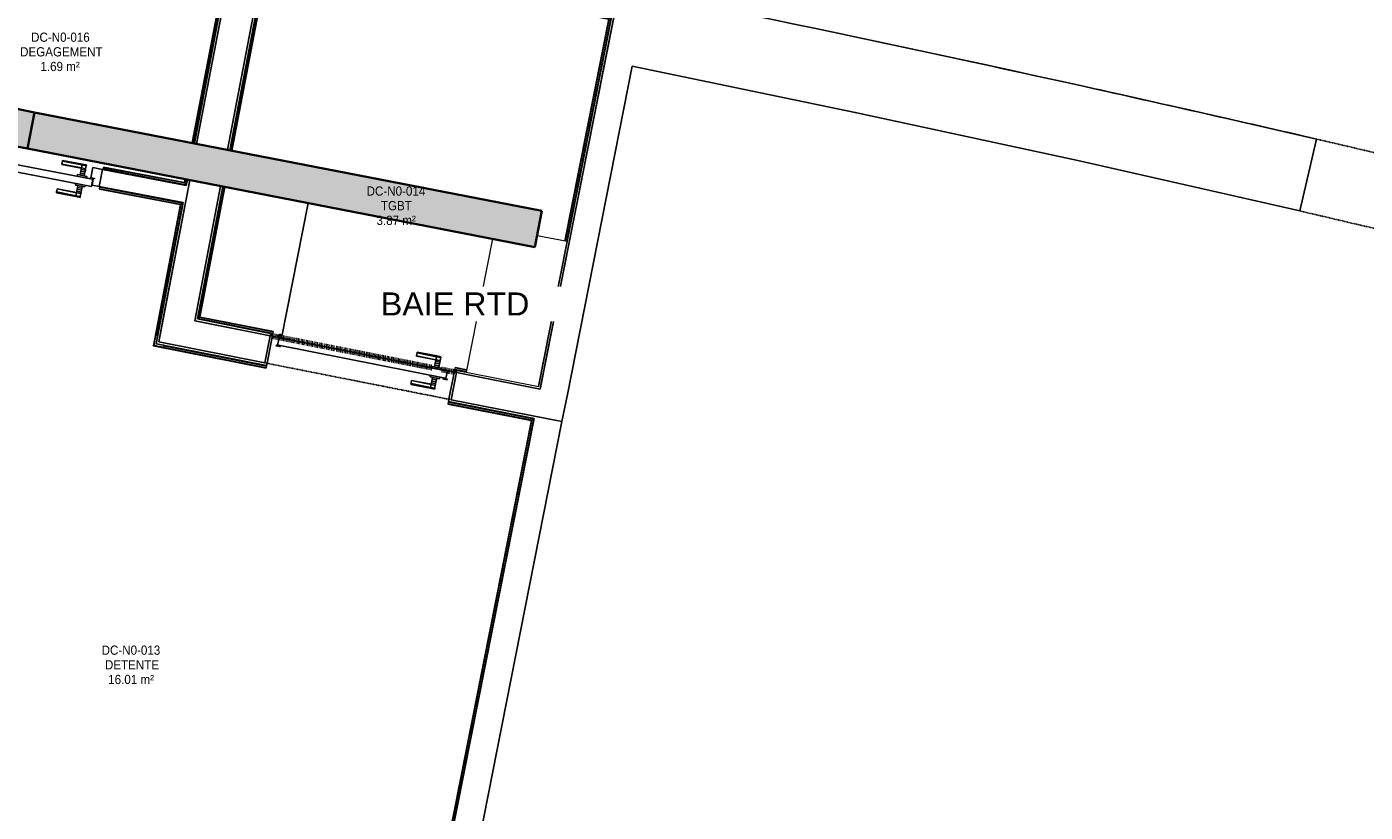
# Model space of a CAD drawing. Header units: millimetres. Extents: x -2845 to 74565, y -36590 to 13748.
# Tile 29 of 39: x 54685 to 61941, y -29539 to -25282. Entities that reach past the tile are written whole.
import ezdxf

# ---------------------------------------------------------------- set-up
doc = ezdxf.new("R2010")
doc.units = ezdxf.units.MM
doc.linetypes.add('Tiret', pattern=[2.5, 1.25, -1.25])
doc.linetypes.add('Tiret_2_', pattern=[2.5, 1.25, -1.25])
doc.layers.add('A-AREA', color=4, linetype='Tiret', lineweight=100, true_color=0x00ffff)
doc.layers.add('A-DOOR-HDLN', color=5, linetype='Tiret', lineweight=25, true_color=0x0000ff)
for name, color, linetype, lineweight in [('A-DETL-GENF', 7, 'Continuous', 18), ('A-DOOR', 7, 'Continuous', 25), ('A-FLOR', 7, 'Continuous', 25), ('A-FLOR-HRAL', 7, 'Continuous', 18), ('A-WALL', 7, 'Continuous', 25), ('CHEMIN DE CABLE ELE', 7, 'Continuous', 18), ('ESPACE', 7, 'Continuous', 30), ('I-WALL', 7, 'Continuous', 25), ('INSTAL ELECTRIQUE', 7, 'Continuous', 18), ('Q-SPCQ', 7, 'Continuous', 18)]:
    doc.layers.add(name, color=color, linetype=linetype, lineweight=lineweight)
doc.styles.add('Arial_1', font='arial.ttf', dxfattribs={"height": 125})
doc.styles.add('Arial_3', font='arial.ttf', dxfattribs={"width": 0.9, "height": 50})

# ---------------------------------------------------------------- blocks, each defined once
blk = doc.blocks.new('Ouverture en rectangle - Ouverture en rectangle _83x207_-3216357-2021_015_1111_DCE_1_50_N0 FINI_CFA_CDC')
at = {"layer": 'A-DOOR-HDLN', "linetype": 'Tiret_2_'}
for p, q in [((-415, 200), (415, 200)), ((415, -200), (-415, -200))]:
    blk.add_line(p, q, dxfattribs=at)
blk = doc.blocks.new('Ouverture en rectangle - Ouverture en rectangle _103x224_-3216531-2021_015_1111_DCE_1_50_N0 FINI_CFA_CDC')
at = {"layer": 'A-DOOR-HDLN', "linetype": 'Tiret_2_'}
for p, q in [((-515, 75), (515, 75)), ((515, -75), (-515, -75))]:
    blk.add_line(p, q, dxfattribs=at)
blk = doc.blocks.new('B02_DC_STR_rvt-1-2021_015_1111_DCE_1_50_N0 FINI_CFA_CDC')
at = {"layer": 'I-WALL'}
for p, q in [((2602.9, -25048.3), (2436.8, -25916.4)), ((2603.7, -25948.8), (2769.9, -25080.3)), ((4700.2, -25220.1), (4651.7, -25465.4)), ((4651.7, -25465.4), (4299.5, -27245.8)), ((4446.6, -27274.8), (4798.7, -25495.1)), ((8416.9, -26280.1), (8508.2, -25890.7)), ((2399.2, -26112.8), (2259.6, -26842.6)), ((2426.4, -26875.6), (2566.1, -26145.3)), ((2259.6, -26842.6), (2231.4, -26990)), ((2835.5, -26956.4), (2426.4, -26875.6)), ((2231.4, -26990), (2806.4, -27103.6)), ((2806.4, -27103.6), (2835.5, -26956.4)), ((3845.9, -27156.1), (3816.8, -27303.3)), ((4299.5, -27245.8), (3845.9, -27156.1)), ((4417.5, -27422), (4446.6, -27274.8)), ((3816.8, -27303.3), (4417.5, -27422))]:
    blk.add_line(p, q, dxfattribs=at)
at = {"layer": 'I-WALL', "flags": 128}
blk.add_lwpolyline([(4798.7, -25495.1), (6007.1, -25745.8), (7213.2, -26007.5), (8416.9, -26280.1)], dxfattribs=at)
at = {"layer": 'I-WALL'}
blk.add_arc((-22219.8, -158763.5), 136379.6, 76.978759, 78.603157, dxfattribs=at)
at = {"layer": 'A-DOOR', "color": 5, "lineweight": 25, "true_color": 0x0000ff}
for name, p, rotation in [('Ouverture en rectangle - Ouverture en rectangle _83x207_-3216357-2021_015_1111_DCE_1_50_N0 FINI_CFA_CDC', (8866.6, -26180.1), 346.804408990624), ('Ouverture en rectangle - Ouverture en rectangle _103x224_-3216531-2021_015_1111_DCE_1_50_N0 FINI_CFA_CDC', (3326.2, -27129.9), 168.8212149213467)]:
    blk.add_blockref(name, p, dxfattribs=dict(at, rotation=rotation))
blk = doc.blocks.new('PRT_SIMPLE_HUI_58x68x48 - PRT_BOIS_1V_930x2040x40-V5-2021_015_1111_DCE_1_50_N0 FINI_CFA_CDC')
at = {"layer": 'A-DETL-GENF', "lineweight": 25}
h = blk.add_hatch(color=256, dxfattribs=at)
h.paths.add_polyline_path([(-500.5, 14.5), (-500.3, 13.2), (-495.7, 13.1), (-485.1, 11.7), (-483.8, 9.7), (-483.8, 12.8), (-496.3, 14.5)])
h.paths.add_polyline_path([(-508.5, 11.5), (-508.5, 8), (-488.5, 8), (-483.8, 9.7), (-485.1, 10.6), (-488.7, 9.3), (-505.2, 9.6), (-505.2, 10.2), (-502, 10.2), (-502, 11.5), (-505.7, 11.5)])
h = blk.add_hatch(color=256, dxfattribs=at)
h.paths.add_polyline_path([(413.8, 12.8), (414.3, 10.5), (415.1, 11.7), (426.5, 13.2), (430.5, 13.2), (430.5, 14.5), (425.8, 14.5), (414.9, 12.9)])
h.paths.add_polyline_path([(415.1, 10.6), (413.8, 9.7), (419, 8), (438.5, 8), (438.5, 11.5), (432, 11.5), (432.2, 10.2), (435.2, 10.2), (435.2, 9.3), (418.2, 9.5), (415.3, 10.5)])
at = {"layer": 'A-DETL-GENF'}
for p, q in [((-508.5, 11.5), (-502, 11.5)), ((-508.5, 8), (-508.5, 11.5)), ((-488.5, 8), (-508.5, 8)), ((-505.2, 10.2), (-505.2, 9.3)), ((-502, 10.2), (-505.2, 10.2)), ((-505.2, 9.3), (-488.7, 9.3)), ((-502, 11.5), (-502, 10.2)), ((-500.5, 14.5), (-496, 14.5)), ((-500.5, 13.2), (-500.5, 14.5)), ((-496.1, 13.2), (-500.5, 13.2)), ((-485.1, 11.7), (-496.1, 13.2)), ((-496, 14.5), (-483.8, 12.8)), ((-488.7, 9.3), (-485.1, 10.6)), ((-483.8, 9.7), (-488.5, 8)), ((-485.1, 10.6), (-485.1, 11.7)), ((-483.8, 12.8), (-483.8, 9.7)), ((413.8, 12.8), (426, 14.5)), ((413.8, 9.7), (413.8, 12.8)), ((418.5, 8), (413.8, 9.7)), ((426.1, 13.2), (415.1, 11.7)), ((415.1, 11.7), (415.1, 10.6)), ((415.1, 10.6), (418.7, 9.3)), ((438.5, 8), (418.5, 8)), ((418.7, 9.3), (435.2, 9.3)), ((426, 14.5), (430.5, 14.5)), ((430.5, 13.2), (426.1, 13.2)), ((430.5, 14.5), (430.5, 13.2)), ((432, 11.5), (438.5, 11.5)), ((432, 10.2), (432, 11.5)), ((435.2, 10.2), (432, 10.2)), ((435.2, 9.3), (435.2, 10.2)), ((438.5, 11.5), (438.5, 8))]:
    blk.add_line(p, q, dxfattribs=at)
at = {"layer": 'A-DOOR'}
for p, q in [((417, 54.5), (417, 977.5)), ((-427.1, 124), (-450.6, 124)), ((-450.6, 124), (-450.6, 123.5)), ((-450.6, 123.5), (-450.6, 119.4)), ((-427.1, 123.5), (-450.6, 123.5)), ((-450.6, 119.4), (-450.6, 112.3)), ((-427.1, 119.4), (-450.6, 119.4)), ((-450.6, 103), (-450.6, 112.3)), ((-450.6, 94.6), (-450.6, 103)), ((-427.1, 103), (-450.6, 103)), ((-450.6, 84.2), (-450.6, 94.6)), ((-427.1, 94.6), (-450.6, 94.6)), ((-450.6, 73.4), (-450.6, 84.2)), ((-427.1, 84.2), (-450.6, 84.2)), ((-450.6, 65), (-450.6, 73.4)), ((-450.6, 73.4), (-427.1, 73.4)), ((-319.6, 124), (-427.1, 124)), ((-427.1, 124), (-427.1, 123.5)), ((-427.1, 123.5), (-427.1, 124)), ((-427.1, 123.5), (-427.1, 119.4)), ((-319.6, 123.5), (-427.1, 123.5)), ((-427.1, 119.4), (-427.1, 123.5)), ((-427.1, 119.4), (-427.1, 112.3)), ((-319.6, 119.4), (-427.1, 119.4)), ((-427.1, 112.3), (-427.1, 119.4)), ((-427.1, 103), (-427.1, 112.3)), ((-427.1, 112.3), (-427.1, 103)), ((-427.1, 101.8), (-427.1, 103)), ((-319.6, 103), (-427.1, 103)), ((-427.1, 103), (-427.1, 94.6)), ((-427.1, 101.8), (-319.6, 101.8)), ((-427.1, 94.6), (-427.1, 84.2)), ((-427.1, 84.2), (-427.1, 73.4)), ((-427.1, 73.4), (-427.1, 65)), ((-319.6, 123.5), (-319.6, 124)), ((-319.6, 119.4), (-319.6, 123.5)), ((-319.6, 112.3), (-319.6, 119.4)), ((-319.6, 112.3), (-319.6, 103)), ((-319.6, 103), (-319.6, 101.8)), ((-499.5, 54.5), (430.5, 54.5)), ((-499.5, 14.5), (-499.5, 54.5)), ((426, 14.5), (-496, 14.5)), ((-465.6, 63.5), (-465.6, 54.5)), ((-413.4, 63.5), (-465.6, 63.5)), ((-465.6, 14.5), (-465.6, 5.5)), ((-465.6, 5.5), (-413.4, 5.5)), ((-450.6, 65), (-450.6, 64)), ((-450.6, 64), (-427.1, 64)), ((-427.1, 5), (-450.6, 5)), ((-450.6, 5), (-450.6, 4)), ((-450.6, -4.4), (-450.6, 4)), ((-427.1, 64), (-427.1, 65)), ((-427.1, 4), (-427.1, 5)), ((-427.1, 4), (-427.1, -4.4)), ((-413.4, 54.5), (-413.4, 63.5)), ((-413.4, 5.5), (-413.4, 14.5)), ((430.5, 54.5), (430.5, 14.5)), ((-450.6, -15.2), (-450.6, -4.4)), ((-427.1, -4.4), (-450.6, -4.4)), ((-450.6, -25.6), (-450.6, -15.2)), ((-450.6, -15.2), (-427.1, -15.2)), ((-450.6, -34), (-450.6, -25.6)), ((-450.6, -25.6), (-427.1, -25.6)), ((-450.6, -43.3), (-450.6, -34)), ((-450.6, -34), (-427.1, -34)), ((-450.6, -43.3), (-450.6, -50.4)), ((-450.6, -50.4), (-450.6, -54.5)), ((-450.6, -50.4), (-427.1, -50.4)), ((-450.6, -54.5), (-450.6, -55)), ((-450.6, -54.5), (-427.1, -54.5)), ((-450.6, -55), (-427.1, -55)), ((-427.1, -4.4), (-427.1, -15.2)), ((-427.1, -15.2), (-427.1, -25.6)), ((-427.1, -25.6), (-427.1, -34)), ((-427.1, -34), (-427.1, -32.8)), ((-319.6, -32.8), (-427.1, -32.8)), ((-427.1, -43.3), (-427.1, -34)), ((-427.1, -34), (-319.6, -34)), ((-427.1, -34), (-427.1, -43.3)), ((-427.1, -43.3), (-427.1, -50.4)), ((-427.1, -50.4), (-427.1, -43.3)), ((-427.1, -50.4), (-427.1, -54.5)), ((-427.1, -50.4), (-319.6, -50.4)), ((-427.1, -54.5), (-427.1, -50.4)), ((-427.1, -54.5), (-427.1, -55)), ((-427.1, -54.5), (-319.6, -54.5)), ((-427.1, -55), (-427.1, -54.5)), ((-427.1, -55), (-319.6, -55)), ((-319.6, -32.8), (-319.6, -34)), ((-319.6, -34), (-319.6, -43.3)), ((-319.6, -50.4), (-319.6, -43.3)), ((-319.6, -54.5), (-319.6, -50.4)), ((-319.6, -55), (-319.6, -54.5))]:
    blk.add_line(p, q, dxfattribs=at)
for radius, start, end in [(7.5, 360, 180), (9.12, 112.80542, 120), (7.5, 0, 90), (9.12, 155.82079, 180), (9.12, 180, 204.17921), (7.5, 120, 180), (7.5, 180, 360), (7.5, 195, 220.51796), (9.12, 240, 248.0113), (7.5, 240, 300), (9.12, 291.9887, 300), (7.5, 330, 0), (9.12, 335.82079, 0)]:
    blk.add_arc((429, 65.5), radius, start, end, dxfattribs=at)
at = {"layer": 'Q-SPCQ'}
for p, q in [((430.5, 54.5), (403.5, 54.5)), ((430.5, 40.5), (430.5, 54.5))]:
    blk.add_line(p, q, dxfattribs=at)
blk = doc.blocks.new('PRT_SIMPLE_HUI_58x68x48 TUNE L - PRT_BOIS_1V_EI30_930x2040x40-V11-2021_015_1111_DCE_1_50_N0 FINI_CFA_CDC')
at = {"layer": 'A-DETL-GENF'}
h = blk.add_hatch(color=256, dxfattribs=at)
h.paths.add_polyline_path([(-483.8, -62.2), (-485.1, -64.2), (-496.1, -65.7), (-500.5, -65.7), (-500.5, -67), (-496, -67), (-483.8, -65.3)])
h.paths.add_polyline_path([(-508.5, -60.5), (-508.5, -64), (-502, -64), (-502, -62.7), (-505.2, -62.7), (-505.2, -61.8), (-488.7, -61.8), (-485.1, -63.1), (-483.8, -62.2), (-488.5, -60.5)])
h = blk.add_hatch(color=256, dxfattribs=at)
h.paths.add_polyline_path([(413.8, -62.2), (413.8, -65.3), (426, -67), (430.5, -67), (430.5, -65.7), (426.1, -65.7), (415.1, -64.2)])
h.paths.add_polyline_path([(418.5, -60.5), (413.8, -62.2), (415.1, -63.1), (418.7, -61.8), (435.2, -61.8), (435.2, -62.7), (432, -62.7), (432, -64), (438.5, -64), (438.5, -60.5)])
for p, q in [((-488.5, -60.5), (-508.5, -60.5)), ((-508.5, -60.5), (-508.5, -64)), ((-508.5, -64), (-502, -64)), ((-505.2, -62.7), (-505.2, -61.8)), ((-505.2, -61.8), (-488.7, -61.8)), ((-502, -62.7), (-505.2, -62.7)), ((-502, -64), (-502, -62.7)), ((-496.1, -65.7), (-500.5, -65.7)), ((-500.5, -65.7), (-500.5, -67)), ((-500.5, -67), (-496, -67)), ((-485.1, -64.2), (-496.1, -65.7)), ((-496, -67), (-483.8, -65.3)), ((-488.7, -61.8), (-485.1, -63.1)), ((-483.8, -62.2), (-488.5, -60.5)), ((-485.1, -63.1), (-485.1, -64.2)), ((-483.8, -65.3), (-483.8, -62.2)), ((418.5, -60.5), (413.8, -62.2)), ((413.8, -62.2), (413.8, -65.3)), ((413.8, -65.3), (426, -67)), ((415.1, -63.1), (418.7, -61.8)), ((415.1, -64.2), (415.1, -63.1)), ((426.1, -65.7), (415.1, -64.2)), ((438.5, -60.5), (418.5, -60.5)), ((418.7, -61.8), (435.2, -61.8)), ((426, -67), (430.5, -67)), ((430.5, -65.7), (426.1, -65.7)), ((430.5, -67), (430.5, -65.7)), ((435.2, -62.7), (432, -62.7)), ((432, -62.7), (432, -64)), ((432, -64), (438.5, -64)), ((435.2, -61.8), (435.2, -62.7)), ((438.5, -64), (438.5, -60.5))]:
    blk.add_line(p, q, dxfattribs=at)
at = {"layer": 'A-DOOR'}
for p, q in [((-427.1, 2.5), (-450.6, 2.5)), ((-450.6, 2.5), (-450.6, 2)), ((-450.6, 2), (-450.6, -2.1)), ((-427.1, 2), (-450.6, 2)), ((-319.6, 2.5), (-427.1, 2.5)), ((-427.1, 2.5), (-427.1, 2)), ((-427.1, 2), (-427.1, 2.5)), ((-427.1, 2), (-427.1, -2.1)), ((-319.6, 2), (-427.1, 2)), ((-427.1, -2.1), (-427.1, 2)), ((-319.6, 2), (-319.6, 2.5)), ((-319.6, -2.1), (-319.6, 2)), ((-499.5, -67), (-499.5, -107)), ((426, -67), (-496, -67)), ((-465.6, -58), (-465.6, -67)), ((-413.4, -58), (-465.6, -58)), ((-450.6, -2.1), (-450.6, -9.2)), ((-427.1, -2.1), (-450.6, -2.1)), ((-450.6, -18.5), (-450.6, -9.2)), ((-450.6, -26.9), (-450.6, -18.5)), ((-427.1, -18.5), (-450.6, -18.5)), ((-450.6, -37.3), (-450.6, -26.9)), ((-427.1, -26.9), (-450.6, -26.9)), ((-450.6, -48.1), (-450.6, -37.3)), ((-427.1, -37.3), (-450.6, -37.3)), ((-450.6, -56.5), (-450.6, -48.1)), ((-450.6, -48.1), (-427.1, -48.1)), ((-450.6, -56.5), (-450.6, -57.5)), ((-450.6, -57.5), (-427.1, -57.5)), ((-427.1, -2.1), (-427.1, -9.2)), ((-319.6, -2.1), (-427.1, -2.1)), ((-427.1, -9.2), (-427.1, -2.1)), ((-427.1, -18.5), (-427.1, -9.2)), ((-427.1, -9.2), (-427.1, -18.5)), ((-427.1, -19.7), (-427.1, -18.5)), ((-319.6, -18.5), (-427.1, -18.5)), ((-427.1, -18.5), (-427.1, -26.9)), ((-427.1, -19.7), (-319.6, -19.7)), ((-427.1, -26.9), (-427.1, -37.3)), ((-427.1, -37.3), (-427.1, -48.1)), ((-427.1, -48.1), (-427.1, -56.5)), ((-427.1, -57.5), (-427.1, -56.5)), ((-413.4, -67), (-413.4, -58)), ((-319.6, -9.2), (-319.6, -2.1)), ((-319.6, -9.2), (-319.6, -18.5)), ((-319.6, -18.5), (-319.6, -19.7)), ((430.5, -107), (430.5, -67)), ((-499.5, -107), (430.5, -107)), ((-465.6, -107), (-465.6, -116)), ((-465.6, -116), (-413.4, -116)), ((-427.1, -116.5), (-450.6, -116.5)), ((-450.6, -116.5), (-450.6, -117.5)), ((-450.6, -125.9), (-450.6, -117.5)), ((-450.6, -136.7), (-450.6, -125.9)), ((-427.1, -125.9), (-450.6, -125.9)), ((-450.6, -147.1), (-450.6, -136.7)), ((-450.6, -136.7), (-427.1, -136.7)), ((-427.1, -117.5), (-427.1, -116.5)), ((-427.1, -117.5), (-427.1, -125.9)), ((-427.1, -125.9), (-427.1, -136.7)), ((-427.1, -136.7), (-427.1, -147.1)), ((-413.4, -116), (-413.4, -107)), ((417, -107), (417, -853.9)), ((-450.6, -155.5), (-450.6, -147.1)), ((-450.6, -147.1), (-427.1, -147.1)), ((-450.6, -164.8), (-450.6, -155.5)), ((-450.6, -155.5), (-427.1, -155.5)), ((-450.6, -164.8), (-450.6, -171.9)), ((-450.6, -171.9), (-450.6, -176)), ((-450.6, -171.9), (-427.1, -171.9)), ((-450.6, -176), (-450.6, -176.5)), ((-450.6, -176), (-427.1, -176)), ((-450.6, -176.5), (-427.1, -176.5)), ((-427.1, -147.1), (-427.1, -155.5)), ((-427.1, -155.5), (-427.1, -154.3)), ((-319.6, -154.3), (-427.1, -154.3)), ((-427.1, -164.8), (-427.1, -155.5)), ((-427.1, -155.5), (-319.6, -155.5)), ((-427.1, -155.5), (-427.1, -164.8)), ((-427.1, -164.8), (-427.1, -171.9)), ((-427.1, -171.9), (-427.1, -164.8)), ((-427.1, -171.9), (-427.1, -176)), ((-427.1, -171.9), (-319.6, -171.9)), ((-427.1, -176), (-427.1, -171.9)), ((-427.1, -176), (-427.1, -176.5)), ((-427.1, -176), (-319.6, -176)), ((-427.1, -176.5), (-427.1, -176)), ((-427.1, -176.5), (-319.6, -176.5)), ((-319.6, -154.3), (-319.6, -155.5)), ((-319.6, -155.5), (-319.6, -164.8)), ((-319.6, -171.9), (-319.6, -164.8)), ((-319.6, -176), (-319.6, -171.9)), ((-319.6, -176.5), (-319.6, -176))]:
    blk.add_line(p, q, dxfattribs=at)
for radius, start, end in [(9.12, 155.82079, 180), (9.12, 180, 204.17921), (7.5, 360, 180), (7.5, 180, 360), (7.5, 180, 240), (7.5, 135, 165), (9.12, 111.9887, 120), (9.12, 240, 248.01129), (7.5, 90, 120), (7.5, 270, 296.61129), (7.5, 60, 85.72136), (9.12, 60, 68.0113), (7.5, 300, 0), (7.5, 0, 30), (9.12, 0, 24.17921)]:
    blk.add_arc((429, -118), radius, start, end, dxfattribs=at)
at = {"layer": 'Q-SPCQ'}
for p, q in [((430.5, -107), (403.5, -107)), ((430.5, -93), (430.5, -107))]:
    blk.add_line(p, q, dxfattribs=at)
blk = doc.blocks.new('Garde-corps - Garde-corps-508960-2021_015_1111_DCE_1_50_N0 FINI_CFA_CDC')
at = {"layer": 'A-FLOR-HRAL'}
for p, q in [((2644.8, -24670.2), (2624.7, -24791.9)), ((2646.5, -24670.4), (2626.1, -24793.8)), ((2648.2, -24670.7), (2627.5, -24795.8)), ((2655.2, -24671.9), (2633.4, -24804.2)), ((2646.5, -24670.4), (2644.8, -24670.2)), ((2646.5, -24670.4), (2648.2, -24670.7)), ((2648.2, -24670.7), (2655.2, -24671.9)), ((2658.2, -24672.4), (2655.2, -24671.9)), ((2546.1, -24776.9), (2495.1, -25054.3)), ((2547.4, -24778.8), (2497, -25053)), ((2548.8, -24780.9), (2499, -25051.6)), ((2554.5, -24789.2), (2507.3, -25045.9)), ((2624.7, -24791.9), (2546.1, -24776.9)), ((2624.7, -24791.9), (2546.1, -24776.9)), ((2626.1, -24793.8), (2547.4, -24778.8)), ((2627.5, -24795.8), (2548.8, -24780.9)), ((2633.4, -24804.2), (2554.5, -24789.2)), ((2566.3, -24791.4), (2554.5, -24789.2)), ((2572.4, -25069), (2411.3, -25911.4)), ((2574.4, -25067.7), (2412.9, -25911.8)), ((2576.4, -25066.3), (2414.6, -25912.1)), ((2584.8, -25060.6), (2421.6, -25913.4)), ((2495.1, -25054.3), (2572.4, -25069)), ((2495.1, -25054.3), (2572.5, -25069)), ((2497, -25053), (2574.4, -25067.7)), ((2499, -25051.6), (2576.4, -25066.3)), ((2507.3, -25045.9), (2584.8, -25060.6)), ((2507.3, -25045.9), (2516.4, -25047.6)), ((2575.6, -25058.9), (2584.8, -25060.6)), ((1930.9, -26052.8), (1932.3, -26045.8)), ((1932.3, -26045.8), (1932.6, -26044.1)), ((2372.9, -26130.1), (1932.3, -26045.8)), ((1932.9, -26042.5), (1932.6, -26044.1)), ((2371.5, -26128.1), (1932.6, -26044.1)), ((2370.2, -26126.1), (1932.9, -26042.5)), ((1930.9, -26052.8), (1930.4, -26055.7)), ((2378.6, -26138.4), (1930.9, -26052.8)), ((2373.7, -26107.9), (2370.2, -26126.1)), ((2375.3, -26108.2), (2371.5, -26128.1)), ((2377, -26108.5), (2372.9, -26130.1)), ((2384, -26109.9), (2378.6, -26138.4)), ((2372.9, -26130.1), (2378.6, -26138.4))]:
    blk.add_line(p, q, dxfattribs=at)
at = {"layer": 'A-FLOR-HRAL', "flags": 128}
for points in [[(2546.1, -24776.9), (2546.1, -24776.9), (2546.1, -24777), (2546.3, -24777.2), (2546.4, -24777.4), (2546.6, -24777.6), (2546.7, -24777.9), (2546.9, -24778.1), (2547.1, -24778.4), (2547.2, -24778.6), (2547.4, -24778.8)], [(2548.8, -24780.9), (2551.6, -24785), (2554.5, -24789.2)], [(2554.5, -24789.2), (2554.6, -24789.3), (2554.8, -24789.7), (2555.2, -24790.2), (2555.6, -24790.7), (2556, -24791.4), (2556.4, -24792), (2556.9, -24792.7)], [(2627.5, -24795.8), (2630.4, -24800), (2633.4, -24804.2)], [(2499, -25051.6), (2503.2, -25048.7), (2507.3, -25045.9)], [(2572.4, -25069), (2572.5, -25069), (2572.6, -25068.9), (2572.7, -25068.8), (2572.9, -25068.7), (2573.2, -25068.5), (2573.4, -25068.3), (2573.7, -25068.2), (2573.9, -25068), (2574.2, -25067.8), (2574.4, -25067.7)], [(2576.4, -25066.3), (2580.6, -25063.5), (2584.8, -25060.6)], [(2584.8, -25060.6), (2584.9, -25060.6), (2585.2, -25060.3), (2585.7, -25060), (2586.3, -25059.6), (2586.9, -25059.2), (2587.6, -25058.7), (2588.3, -25058.3)]]:
    blk.add_lwpolyline(points, dxfattribs=at)
at = {"layer": 'A-FLOR-HRAL'}
for points, knots in [([(2624.7, -24791.9), (2624.7, -24791.9), (2624.8, -24791.9), (2624.8, -24792), (2624.9, -24792.1), (2625, -24792.2), (2625.1, -24792.4), (2625.3, -24792.6), (2625.4, -24792.8), (2625.6, -24793.1), (2625.7, -24793.3), (2625.9, -24793.5), (2626, -24793.7), (2626.1, -24793.8)], [0.075, 0.075, 0.075, 0.075, 0.15, 0.2125, 0.275, 0.35, 0.425, 0.5, 0.6, 0.7, 0.775, 0.85, 1, 1, 1, 1]), ([(2633.4, -24804.2), (2633.4, -24804.2), (2633.4, -24804.2), (2633.4, -24804.3), (2633.4, -24804.3), (2633.5, -24804.4), (2633.5, -24804.5), (2633.6, -24804.6), (2633.7, -24804.7), (2633.8, -24804.8), (2633.9, -24804.9), (2633.9, -24805), (2634, -24805.2), (2634.1, -24805.3), (2634.2, -24805.5), (2634.3, -24805.6), (2634.4, -24805.8), (2634.5, -24805.9), (2634.7, -24806.1), (2635, -24806.5), (2635.3, -24807.1), (2635.7, -24807.5), (2635.8, -24807.7)], [0, 0, 0, 0, 0.071429, 0.107143, 0.142857, 0.178571, 0.214286, 0.25, 0.285714, 0.321429, 0.357143, 0.392857, 0.428571, 0.464286, 0.5, 0.535714, 0.571429, 0.607143, 0.642857, 0.714286, 0.857143, 1, 1, 1, 1]), ([(2495.1, -25054.3), (2495.1, -25054.3), (2495.1, -25054.3), (2495.2, -25054.2), (2495.3, -25054.1), (2495.5, -25054), (2495.6, -25053.9), (2495.8, -25053.8), (2496.1, -25053.6), (2496.3, -25053.5), (2496.5, -25053.3), (2496.7, -25053.2), (2496.9, -25053), (2497, -25053)], [0.075, 0.075, 0.075, 0.075, 0.15, 0.2125, 0.275, 0.35, 0.425, 0.5, 0.6, 0.7, 0.775, 0.85, 1, 1, 1, 1]), ([(2507.3, -25045.9), (2507.3, -25045.9), (2507.3, -25045.9), (2507.4, -25045.9), (2507.4, -25045.8), (2507.5, -25045.8), (2507.6, -25045.7), (2507.7, -25045.7), (2507.8, -25045.6), (2507.9, -25045.5), (2508, -25045.4), (2508.1, -25045.3), (2508.3, -25045.3), (2508.4, -25045.2), (2508.6, -25045.1), (2508.7, -25045), (2508.9, -25044.9), (2509, -25044.8), (2509.2, -25044.6), (2509.6, -25044.4), (2510.1, -25044), (2510.6, -25043.7), (2510.8, -25043.5)], [0, 0, 0, 0, 0.071429, 0.107143, 0.142857, 0.178571, 0.214286, 0.25, 0.285714, 0.321429, 0.357143, 0.392857, 0.428571, 0.464286, 0.5, 0.535714, 0.571429, 0.607143, 0.642857, 0.714286, 0.857143, 1, 1, 1, 1]), ([(2370.2, -26126.1), (2370.2, -26126.1), (2370.2, -26126.2), (2370.3, -26126.3), (2370.5, -26126.5), (2370.6, -26126.7), (2370.7, -26126.8), (2370.8, -26127), (2370.9, -26127.2), (2371, -26127.3), (2371.1, -26127.4), (2371.2, -26127.6), (2371.3, -26127.7), (2371.4, -26127.9), (2371.5, -26128), (2371.5, -26128.1)], [0.1, 0.1, 0.1, 0.1, 0.2, 0.3, 0.4, 0.475, 0.55, 0.6, 0.65, 0.7, 0.75, 0.8, 0.85, 0.9, 1, 1, 1, 1]), ([(2378.6, -26138.4), (2378.6, -26138.4), (2378.6, -26138.5), (2378.7, -26138.7), (2378.9, -26138.9), (2379, -26139.1), (2379.2, -26139.3), (2379.3, -26139.5), (2379.5, -26139.8), (2379.7, -26140.1), (2379.9, -26140.4), (2380.1, -26140.7), (2380.4, -26141.2), (2380.7, -26141.6), (2380.9, -26141.9)], [0, 0, 0, 0, 0.166667, 0.25, 0.333333, 0.416667, 0.458333, 0.5, 0.583333, 0.666667, 0.708333, 0.75, 0.833333, 1, 1, 1, 1])]:
    blk.add_open_spline(points, degree=3, knots=knots, dxfattribs=at)
blk = doc.blocks.new('Garde-corps - Garde-corps-509100-2021_015_1111_DCE_1_50_N0 FINI_CFA_CDC')
at = {"layer": 'A-FLOR-HRAL'}
for p, q in [((2618.9, -25951.8), (2825.6, -24871.7)), ((2625.9, -25953.1), (2831.2, -24880)), ((2627.6, -25953.5), (2832.6, -24882)), ((2629.2, -25953.8), (2833.9, -24883.9)), ((2825.6, -24871.7), (4682, -25232.3)), ((2833.9, -24883.9), (4669.6, -25240.5)), ((4669.6, -25240.5), (4431.5, -26444.1)), ((4671.6, -25239.2), (4433.2, -26444.4)), ((4673.6, -25237.9), (4434.9, -26444.7)), ((4682, -25232.3), (4441.9, -26446.1)), ((4656.3, -25236.2), (4671.6, -25239.2)), ((2444.4, -26863.8), (2581.3, -26148.2)), ((2452.8, -26858.2), (2588.3, -26149.6)), ((2454.8, -26856.8), (2590, -26149.9)), ((2456.7, -26855.5), (2591.7, -26150.2)), ((2452.8, -26858.2), (2444.4, -26863.8)), ((2850.7, -26944.1), (2444.4, -26863.8)), ((2852, -26937.1), (2452.8, -26858.2)), ((2852.4, -26935.4), (2454.8, -26856.8)), ((2852.7, -26933.7), (2456.7, -26855.5)), ((2850.1, -26947), (2837.8, -26944.6)), ((2850.1, -26947), (2850.7, -26944.1)), ((2852, -26937.1), (2850.7, -26944.1)), ((2852.4, -26935.4), (2852, -26937.1)), ((2852.4, -26935.4), (2852.7, -26933.7)), ((3836.6, -27138.9), (3838, -27131.9)), ((3838, -27131.9), (3838.3, -27130.2)), ((3899.1, -27144), (3838, -27131.9)), ((3838.6, -27128.6), (3838.3, -27130.2)), ((3899.4, -27142.3), (3838.3, -27130.2)), ((3899.8, -27140.7), (3838.6, -27128.6)), ((3836.6, -27138.9), (3836, -27141.8)), ((3848.3, -27144.3), (3836, -27141.8)), ((3897.7, -27151), (3836.6, -27138.9))]:
    blk.add_line(p, q, dxfattribs=at)
at = {"layer": 'A-FLOR-HRAL', "flags": 128}
for points in [[(2831.2, -24880), (2828.4, -24875.8), (2825.6, -24871.7)], [(4669.6, -25240.5), (4669.6, -25240.5), (4669.7, -25240.5), (4669.9, -25240.3), (4670.1, -25240.2), (4670.4, -25240), (4670.6, -25239.9), (4670.9, -25239.7), (4671.1, -25239.5), (4671.3, -25239.4), (4671.6, -25239.2)], [(4673.6, -25237.9), (4677.8, -25235.1), (4682, -25232.3)], [(4682, -25232.3), (4682.1, -25232.2), (4682.4, -25232), (4682.9, -25231.6), (4683.5, -25231.3), (4684.2, -25230.8), (4684.8, -25230.4), (4685.5, -25229.9)]]:
    blk.add_lwpolyline(points, dxfattribs=at)
at = {"layer": 'A-FLOR-HRAL'}
for radius, start, end in [(136207, 78.612412, 79.40191), (136205.3, 79.004755, 79.40118), (136203.6, 79.037772, 79.400495), (136203.6, 78.613828, 79.003663)]:
    blk.add_arc((-22219.8, -158763.5), radius, start, end, dxfattribs=at)
for points, knots in [([(2825.6, -24871.7), (2825.6, -24871.7), (2825.5, -24871.7), (2825.5, -24871.6), (2825.5, -24871.6), (2825.4, -24871.5), (2825.4, -24871.4), (2825.3, -24871.3), (2825.2, -24871.2), (2825.2, -24871.1), (2825.1, -24871), (2825, -24870.9), (2824.9, -24870.7), (2824.8, -24870.6), (2824.7, -24870.4), (2824.6, -24870.3), (2824.5, -24870.1), (2824.4, -24870), (2824.3, -24869.8), (2824, -24869.4), (2823.6, -24868.9), (2823.3, -24868.4), (2823.2, -24868.2)], [0, 0, 0, 0, 0.071429, 0.107143, 0.142857, 0.178571, 0.214286, 0.25, 0.285714, 0.321429, 0.357143, 0.392857, 0.428571, 0.464286, 0.5, 0.535714, 0.571429, 0.607143, 0.642857, 0.714286, 0.857143, 1, 1, 1, 1]), ([(2833.9, -24883.9), (2833.9, -24883.9), (2833.9, -24883.9), (2833.8, -24883.8), (2833.8, -24883.7), (2833.7, -24883.6), (2833.5, -24883.4), (2833.4, -24883.2), (2833.2, -24883), (2833.1, -24882.7), (2833, -24882.5), (2832.8, -24882.3), (2832.7, -24882.1), (2832.6, -24882)], [0.075, 0.075, 0.075, 0.075, 0.15, 0.2125, 0.275, 0.35, 0.425, 0.5, 0.6, 0.7, 0.775, 0.85, 1, 1, 1, 1]), ([(2444.4, -26863.8), (2444.4, -26863.8), (2444.4, -26863.8), (2444.2, -26864), (2444, -26864.1), (2443.8, -26864.2), (2443.6, -26864.4), (2443.4, -26864.5), (2443.1, -26864.7), (2442.8, -26864.9), (2442.5, -26865.1), (2442.2, -26865.3), (2442, -26865.4), (2441.8, -26865.5)], [0, 0, 0, 0, 0.1666667, 0.25, 0.3333333, 0.4166667, 0.4583333, 0.5, 0.5833333, 0.6666667, 0.7083333, 0.75, 0.8333333, 0.8333333, 0.8333333, 0.8333333]), ([(2456.7, -26855.5), (2456.7, -26855.5), (2456.7, -26855.5), (2456.6, -26855.6), (2456.4, -26855.7), (2456.2, -26855.9), (2456, -26856), (2455.9, -26856.1), (2455.7, -26856.2), (2455.6, -26856.3), (2455.4, -26856.4), (2455.3, -26856.5), (2455.1, -26856.6), (2455, -26856.7), (2454.9, -26856.7), (2454.8, -26856.8)], [0.1, 0.1, 0.1, 0.1, 0.2, 0.3, 0.4, 0.475, 0.55, 0.6, 0.65, 0.7, 0.75, 0.8, 0.85, 0.9, 1, 1, 1, 1])]:
    blk.add_open_spline(points, degree=3, knots=knots, dxfattribs=at)
blk = doc.blocks.new('Garde-corps - Garde-corps-509143-2021_015_1111_DCE_1_50_N0 FINI_CFA_CDC')
at = {"layer": 'A-FLOR-HRAL'}
for p, q in [((1910.3, -26160.7), (1910, -26162.3)), ((1910, -26162.3), (2347.3, -26246)), ((1910.3, -26160.7), (1910.6, -26159)), ((1910.3, -26160.7), (2349.2, -26244.7)), ((1910.6, -26159), (1912, -26152)), ((1910.6, -26159), (2351.2, -26243.3)), ((1912.5, -26149), (1912, -26152)), ((1912, -26152), (2359.6, -26237.6)), ((2347.3, -26246), (2201, -27010.5)), ((2349.2, -26244.7), (2203, -27009.2)), ((2351.2, -26243.3), (2205, -27007.8)), ((2359.6, -26237.6), (2222, -26956.9)), ((2351.2, -26243.3), (2359.6, -26237.6)), ((2201, -27010.5), (2813.6, -27131.7)), ((2203, -27009.2), (2813.9, -27130)), ((2205, -27007.8), (2208.6, -27005.4)), ((2205, -27007.8), (2814.2, -27128.3)), ((2258.8, -27011.2), (2815.6, -27121.3)), ((2813.6, -27131.7), (2813.9, -27130)), ((2814.2, -27128.3), (2813.9, -27130)), ((2815.6, -27121.3), (2814.2, -27128.3)), ((2815.6, -27121.3), (2816.2, -27118.4))]:
    blk.add_line(p, q, dxfattribs=at)
for points, knots in [([(2347.3, -26246), (2347.3, -26246), (2347.3, -26246), (2347.5, -26245.9), (2347.6, -26245.7), (2347.8, -26245.6), (2348, -26245.5), (2348.2, -26245.4), (2348.3, -26245.3), (2348.5, -26245.2), (2348.6, -26245.1), (2348.7, -26245), (2348.9, -26244.9), (2349, -26244.8), (2349.1, -26244.7), (2349.2, -26244.7)], [0.1, 0.1, 0.1, 0.1, 0.2, 0.3, 0.4, 0.475, 0.55, 0.6, 0.65, 0.7, 0.75, 0.8, 0.85, 0.9, 1, 1, 1, 1]), ([(2359.6, -26237.6), (2359.6, -26237.6), (2359.6, -26237.6), (2359.8, -26237.5), (2360, -26237.3), (2360.3, -26237.2), (2360.5, -26237), (2360.7, -26236.9), (2361, -26236.7), (2361.3, -26236.5), (2361.5, -26236.3), (2361.8, -26236.1), (2362.3, -26235.8), (2362.8, -26235.5), (2363.1, -26235.2)], [0, 0, 0, 0, 0.166667, 0.25, 0.333333, 0.416667, 0.458333, 0.5, 0.583333, 0.666667, 0.708333, 0.75, 0.833333, 1, 1, 1, 1]), ([(2201, -27010.5), (2201, -27010.5), (2201.1, -27010.4), (2201.2, -27010.4), (2201.4, -27010.2), (2201.6, -27010.1), (2201.8, -27010), (2201.9, -27009.9), (2202.1, -27009.8), (2202.2, -27009.7), (2202.3, -27009.6), (2202.5, -27009.5), (2202.6, -27009.4), (2202.8, -27009.3), (2202.9, -27009.2), (2203, -27009.2)], [0.1, 0.1, 0.1, 0.1, 0.2, 0.3, 0.4, 0.475, 0.55, 0.6, 0.65, 0.7, 0.75, 0.8, 0.85, 0.9, 1, 1, 1, 1])]:
    blk.add_open_spline(points, degree=3, knots=knots, dxfattribs=at)
blk = doc.blocks.new('Garde-corps - Garde-corps-513303-2021_015_1111_DCE_1_50_N0 FINI_CFA_CDC')
at = {"layer": 'A-FLOR-HRAL'}
for p, q in [((3799.8, -27325.1), (3799.5, -27326.7)), ((3799.5, -27326.7), (4250, -27415.8)), ((3799.8, -27325.1), (3800.1, -27323.4)), ((3799.8, -27325.1), (4251.9, -27414.5)), ((3800.1, -27323.4), (3801.5, -27316.4)), ((3800.1, -27323.4), (4254, -27413.1)), ((3802.1, -27313.4), (3801.5, -27316.4)), ((3801.5, -27316.4), (4262.4, -27407.5)), ((4250, -27415.8), (3569.5, -30855.6)), ((4251.9, -27414.5), (3571.1, -30856)), ((4254, -27413.1), (3572.8, -30856.3)), ((4262.4, -27407.5), (3579.8, -30857.7)), ((4254, -27413.1), (4262.4, -27407.5)), ((3569.5, -30855.6), (3571.1, -30856)), ((3572.8, -30856.3), (3571.1, -30856)), ((3579.8, -30857.7), (3572.8, -30856.3)), ((3579.8, -30857.7), (3582.8, -30858.3))]:
    blk.add_line(p, q, dxfattribs=at)
for points, knots in [([(4250, -27415.8), (4250, -27415.8), (4250, -27415.8), (4250.2, -27415.7), (4250.4, -27415.6), (4250.6, -27415.4), (4250.7, -27415.3), (4250.9, -27415.2), (4251, -27415.1), (4251.2, -27415), (4251.3, -27414.9), (4251.5, -27414.8), (4251.6, -27414.7), (4251.8, -27414.6), (4251.9, -27414.6), (4251.9, -27414.5)], [0.1, 0.1, 0.1, 0.1, 0.2, 0.3, 0.4, 0.475, 0.55, 0.6, 0.65, 0.7, 0.75, 0.8, 0.85, 0.9, 1, 1, 1, 1]), ([(4262.4, -27407.5), (4262.4, -27407.5), (4262.4, -27407.5), (4262.6, -27407.4), (4262.8, -27407.2), (4263, -27407.1), (4263.2, -27407), (4263.4, -27406.8), (4263.7, -27406.6), (4264.1, -27406.4), (4264.3, -27406.2), (4264.6, -27406), (4265.1, -27405.7), (4265.6, -27405.4), (4265.9, -27405.2)], [0, 0, 0, 0, 0.166667, 0.25, 0.333333, 0.416667, 0.458333, 0.5, 0.583333, 0.666667, 0.708333, 0.75, 0.833333, 1, 1, 1, 1])]:
    blk.add_open_spline(points, degree=3, knots=knots, dxfattribs=at)
blk = doc.blocks.new('1010_PROTECTION  D_ANGLE - 1010_PROTECTION  D_ANGLE-534363-2021_015_1111_DCE_1_50_N0 FINI_CFA_CDC')
at = {"layer": 'Q-SPCQ'}
for p, q in [((-10, 40), (-10, 0)), ((0, 0), (0, 40)), ((40, 0), (0, 0)), ((0, -10), (40, -10))]:
    blk.add_line(p, q, dxfattribs=at)
for centre, radius, start, end in [((-5, 40), 5, 360, 180), ((0, 0), 10, 180, 270), ((40, -5), 5, 270, 90)]:
    blk.add_arc(centre, radius, start, end, dxfattribs=at)
blk = doc.blocks.new('B02_ARC_rvt-1-2021_015_1111_DCE_1_50_N0 FINI_CFA_CDC')
at = {"layer": 'A-AREA'}
for p, q in [((3711.8, -27130), (2847.7, -26959.1)), ((3833.6, -27154.1), (3763.1, -27140.1))]:
    blk.add_line(p, q, dxfattribs=at)
at = {"layer": 'A-FLOR'}
for p, q in [((1873.4, -26044.9), (1862.9, -26099.9)), ((1925.8, -26054.9), (1873.4, -26044.9)), ((1862, -26104.5), (1861.7, -26105.7)), ((1862.6, -26101.2), (1862.2, -26103.2)), ((1870.3, -26141), (1876.5, -26108.6)), ((1876.5, -26108.6), (1875, -26108.3)), ((1908, -26148.2), (1870.3, -26141)), ((2850.1, -26947), (2848.9, -26953.1)), ((3834.8, -27148), (3836, -27141.8))]:
    blk.add_line(p, q, dxfattribs=at)
for start, end in [(77.673789, 78.023157), (76.978759, 77.50088)]:
    blk.add_arc((-22219.8, -158763.5), 136379.6, start, end, dxfattribs=at)
at = {"layer": 'A-WALL'}
for p, q in [((2810.9, -24865.9), (2603.7, -25948.8)), ((2616, -25951.2), (2823.2, -24868.2)), ((2588.3, -25058.3), (2424.6, -25914)), ((2436.8, -25916.4), (2600.5, -25060.6)), ((4685.5, -25229.9), (4289.5, -27231.5)), ((4301.8, -27233.9), (4697.8, -25232.4)), ((1925.8, -26054.9), (1908, -26148.2)), ((2380.9, -26141.9), (1925.8, -26054.9)), ((2231.4, -26990), (2399.2, -26112.8)), ((2387, -26110.5), (2380.9, -26141.9)), ((1908, -26148.2), (2363.1, -26235.2)), ((2566.1, -26145.3), (2426.4, -26875.6)), ((2441, -26865.8), (2578.4, -26147.6)), ((2363.1, -26235.2), (2216.8, -26999.8)), ((2426.4, -26875.6), (2438.7, -26878.1)), ((2438.7, -26878.1), (2835.4, -26956.6)), ((2837.9, -26944.3), (2441, -26865.8)), ((2806.4, -27103.7), (2231.4, -26990)), ((2835.4, -26956.6), (2806.4, -27103.7)), ((2818.6, -27106.1), (2848.9, -26953.1)), ((2836.6, -26950.7), (2837.9, -26944.3)), ((2848.9, -26953.1), (2836.6, -26950.7)), ((2216.8, -26999.8), (2229.1, -27002.2)), ((2229.1, -27002.2), (2816.2, -27118.4)), ((2816.2, -27118.4), (2818.6, -27106.1)), ((3834.8, -27148), (3804.5, -27301.2)), ((3816.8, -27303.6), (3845.9, -27156.4)), ((3847.1, -27150.4), (3834.8, -27148)), ((3845.9, -27156.4), (4299.4, -27246.2)), ((3848.3, -27144.2), (3847.1, -27150.4)), ((3897.2, -27153.8), (3848.3, -27144.2)), ((4299.4, -27246.2), (4301.8, -27233.9)), ((3804.5, -27301.2), (3802.1, -27313.4)), ((3802.1, -27313.4), (4265.9, -27405.2)), ((4268.3, -27392.9), (3816.8, -27303.6))]:
    blk.add_line(p, q, dxfattribs=at)
at = {"layer": 'I-WALL'}
for p, q in [((4265.9, -27405.2), (3451.6, -31521.2)), ((3600.6, -31551.3), (4417.5, -27422)), ((4268.4, -27392.5), (4268.3, -27392.9)), ((4417.5, -27422), (4268.4, -27392.5))]:
    blk.add_line(p, q, dxfattribs=at)
at = {"layer": 'A-DOOR', "lineweight": 18}
for name, p, rotation in [('PRT_SIMPLE_HUI_58x68x48 - PRT_BOIS_1V_930x2040x40-V5-2021_015_1111_DCE_1_50_N0 FINI_CFA_CDC', (1386.2, -26000), 169.1696317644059), ('PRT_SIMPLE_HUI_58x68x48 TUNE L - PRT_BOIS_1V_EI30_930x2040x40-V11-2021_015_1111_DCE_1_50_N0 FINI_CFA_CDC', (3285.2, -27156.2), 168.8099662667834)]:
    blk.add_blockref(name, p, dxfattribs=dict(at, rotation=rotation))
at = {"layer": 'A-FLOR-HRAL', "lineweight": 18}
for name in ['Garde-corps - Garde-corps-508960-2021_015_1111_DCE_1_50_N0 FINI_CFA_CDC', 'Garde-corps - Garde-corps-509100-2021_015_1111_DCE_1_50_N0 FINI_CFA_CDC', 'Garde-corps - Garde-corps-509143-2021_015_1111_DCE_1_50_N0 FINI_CFA_CDC', 'Garde-corps - Garde-corps-513303-2021_015_1111_DCE_1_50_N0 FINI_CFA_CDC']:
    blk.add_blockref(name, (0, 0), dxfattribs=at)
at = {"layer": 'Q-SPCQ', "lineweight": 18, "rotation": 349.1696317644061}
blk.add_blockref('1010_PROTECTION  D_ANGLE - 1010_PROTECTION  D_ANGLE-534363-2021_015_1111_DCE_1_50_N0 FINI_CFA_CDC', (2216.8, -26999.7), dxfattribs=at)
blk = doc.blocks.new('612_REPARTITEUR RTD 96 PORTS - 612_REPARTITEUR RTD 96 PORTS-5607092-2021_015_1111_DCE_1_50_N0 FINI_CFA_CDC')
at = {"layer": 'INSTAL ELECTRIQUE'}
for p, q in [((400, 200), (-400, 200)), ((-400, 200), (-400, 34.5)), ((400, -200), (400, 200)), ((-336.3, -200), (400, -200))]:
    blk.add_line(p, q, dxfattribs=at)
blk = doc.blocks.new('Chemin de câbles - Courbure - Standard-6391370-2021_015_1111_DCE_1_50_N0 FINI_CFA_CDC')
at = {"layer": 'CHEMIN DE CABLE ELE', "lineweight": 35, "true_color": 0x71cc51}
blk.add_hatch(color=93, dxfattribs=at).paths.add_polyline_path([(115.4, 363), (-84.4, 371.5), (-87.8, 291.5), (-94.3, 248.5), (-110.1, 207.8), (-134.3, 171.6), (-165.7, 141.4), (-203, 118.8), (-244.3, 104.7), (-287.6, 100), (-367.6, 99.9), (-367.6, -100), (-287.6, -100), (-220, -94.2), (-154.3, -77.1), (-92.5, -49.2), (-36.3, -11.2), (12.7, 35.8), (53.1, 90.3), (83.6, 150.9), (103.5, 215.8), (112.1, 283.1), (113.7, 321.9)])
at = {"layer": 'CHEMIN DE CABLE ELE', "color": 8, "lineweight": 35, "true_color": 0x808080}
for p, q in [((-84.4, 371.5), (-87.8, 291.5)), ((115.4, 363), (-84.4, 371.5)), ((112.1, 283.1), (115.4, 363)), ((-367.6, 100), (-287.6, 100)), ((-367.6, -100), (-367.6, -0.1)), ((-287.6, -100), (-367.6, -100))]:
    blk.add_line(p, q, dxfattribs=at)
for radius in [200, 400]:
    blk.add_arc((-287.6, 300), radius, 270, 357.57745, dxfattribs=at)
blk = doc.blocks.new('B02_ELE_rvt-1-2021_015_1111_DCE_1_50_N0 FINI_CFA_CDC')
at = {"layer": 'CHEMIN DE CABLE ELE', "lineweight": 5, "true_color": 0x71cc51}
blk.add_hatch(color=93, dxfattribs=at).paths.add_polyline_path([(4270.3, -26476.3), (4308.4, -26280), (1558.4, -25745.8), (1520.3, -25942.1), (4257.2, -26473.8)])
at = {"layer": 'CHEMIN DE CABLE ELE', "color": 8, "lineweight": 35, "true_color": 0x808080}
for p, q in [((1520.3, -25942.1), (1558.4, -25745.8)), ((4308.4, -26280), (1558.4, -25745.8)), ((4270.3, -26476.3), (1520.3, -25942.1)), ((4308.4, -26280), (4270.3, -26476.3))]:
    blk.add_line(p, q, dxfattribs=at)
at = {"layer": 'CHEMIN DE CABLE ELE', "color": 8, "lineweight": 35, "true_color": 0x808080, "rotation": 261.4297073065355}
blk.add_blockref('Chemin de câbles - Courbure - Standard-6391370-2021_015_1111_DCE_1_50_N0 FINI_CFA_CDC', (1178.5, -25773.8), dxfattribs=at)
at = {"layer": 'INSTAL ELECTRIQUE', "color": 8, "lineweight": 35, "true_color": 0x808080, "rotation": 258.8212149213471}
blk.add_blockref('612_REPARTITEUR RTD 96 PORTS - 612_REPARTITEUR RTD 96 PORTS-5607092-2021_015_1111_DCE_1_50_N0 FINI_CFA_CDC', (4170.9, -26800.3), dxfattribs=at)
at = {"layer": 'INSTAL ELECTRIQUE', "lineweight": 9, "insert": (3435.5, -26721.8), "char_height": 125, "width": 978.059, "attachment_point": 1, "style": 'Arial_1', "bg_fill": 3, "box_fill_scale": 1.25, "bg_fill_color": 256, "bg_fill_true_color": 13158600, "bg_fill_transparency": 0}
blk.add_mtext('BAIE RTD', dxfattribs=at)

msp = doc.modelspace()

# ---------------------------------------------------------------- block references
at = {"lineweight": 5}
for name in ['B02_DC_STR_rvt-1-2021_015_1111_DCE_1_50_N0 FINI_CFA_CDC', 'B02_ARC_rvt-1-2021_015_1111_DCE_1_50_N0 FINI_CFA_CDC']:
    msp.add_blockref(name, (53169.3, 0), dxfattribs=at)

# ---------------------------------------------------------------- texts
at = {"layer": 'ESPACE', "color": 8, "true_color": 0x808080, "char_height": 50, "attachment_point": 1, "style": 'Arial_3'}
for s, insert, width in [('DC-N0-013', (55091.2, -28635.8), 382.405), ('DETENTE', (55109, -28715.2), 342.721), ('16.01 m²', (55126.9, -28794.6), 299.43)]:
    msp.add_mtext(s, dxfattribs=dict(at, insert=insert, width=width))

# ---------------------------------------------------------------- next in the draw order: block references
at = {"lineweight": 5}
msp.add_blockref('B02_ELE_rvt-1-2021_015_1111_DCE_1_50_N0 FINI_CFA_CDC', (53169.3, 0), dxfattribs=at)

# ---------------------------------------------------------------- next in the draw order: texts
at = {"layer": 'ESPACE', "color": 8, "true_color": 0x808080, "char_height": 50, "attachment_point": 1, "style": 'Arial_3'}
for s, insert, width in [('DC-N0-016', (54708.9, -25313.4), 382.405), ('DEGAGEMENT', (54649.3, -25392.7), 523.101), ('1.69 m²', (54759.5, -25472.1), 256.139), ('DC-N0-014', (56527.7, -26147.4), 382.405), ('TGBT', (56605.1, -26226.7), 194.81), ('3.87 m²', (56581.3, -26306.1), 256.139)]:
    msp.add_mtext(s, dxfattribs=dict(at, insert=insert, width=width))

doc.saveas('drawing.dxf')
